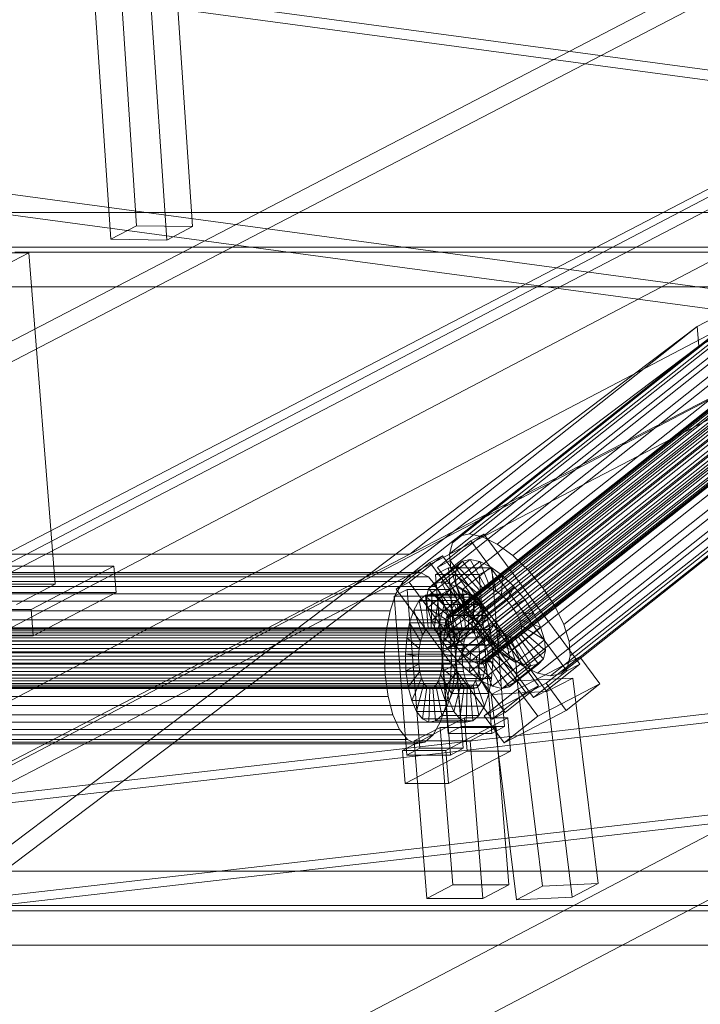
# Model space of a CAD drawing. Header units: millimetres. Extents: x -4738 to 65662, y -68080 to 6847.
# Tile 41 of 256: x -3879 to -3677, y -35414 to -35123. Entities that reach past the tile are written whole.
import ezdxf

# ---------------------------------------------------------------- set-up
doc = ezdxf.new("R2010")
doc.units = ezdxf.units.MM
for name, color, linetype, lineweight in [('COTAS_P', 1, 'Continuous', 0), ('frontal_C09', 7, 'Continuous', 0), ('frontal_C10', 7, 'Continuous', 0)]:
    doc.layers.add(name, color=color, linetype=linetype, lineweight=lineweight)
doc.dimstyles.new('R19_100', dxfattribs={"dimtxt": 250, "dimasz": 150, "dimexe": 150, "dimexo": 80, "dimgap": 100, "dimtad": 1, "dimtih": 1, "dimtoh": 1, "dimdsep": 46, "dimcen": 0.09, "dimadec": 0, "dimazin": 0, "dimtfac": 1, "dimtdec": 4, "dimtofl": 0, "dimtmove": 0, "dimatfit": 3, "dimfxl": 1, "dimtolj": 1, "dimtzin": 0, "dimarcsym": 0})

# ---------------------------------------------------------------- blocks, each defined once
blk = doc.blocks.new('DIM_R30_46')
at = {"layer": 'COTAS_P'}
for p, q in [((-4100, -35030), (-4219.91, -35921.98)), ((140, -35600), (20.09, -36491.98)), ((-4219.91, -35921.98), (-4065.25, -35897.36)), ((20.09, -36491.98), (-4219.91, -35921.98)), ((-4219.91, -35921.98), (-4077.24, -35986.56)), ((20.09, -36491.98), (-122.58, -36427.39)), ((20.09, -36491.98), (-134.57, -36516.59))]:
    blk.add_line(p, q, dxfattribs=at)
blk.add_text('4278.14 P', height=250, rotation=172.3434, dxfattribs=at).set_placement((-2113.24, -36306.08))

msp = doc.modelspace()

# ---------------------------------------------------------------- linework, layer by layer
at = {"layer": 'frontal_C09'}
for p, q in [((133.338, -35649.554), (-4106.662, -35079.554)), ((132.939, -35652.527), (-4107.061, -35082.527)), ((194.187, -35722.31), (-4184.565, -35133.657)), ((193.388, -35728.257), (-4185.364, -35139.604)), ((-3543.001, -35225.959), (-4016.88, -35162.254))]:
    msp.add_line(p, q, dxfattribs=at)
at = {"layer": 'frontal_C10'}
for p, q in [((-3857.704, -34985.174), (-3844.471, -35183.675)), ((-3827.884, -35183.925), (-3841.117, -34985.424)), ((-3852.127, -35187.685), (-3865.361, -34989.184)), ((-3835.54, -35187.935), (-3848.773, -34989.434)), ((-3303.141, -35018.463), (-3678.419, -35213.446)), ((-3677.953, -35219.326), (-3302.674, -35024.343)), ((-4002.881, -35280.899), (-3627.602, -35085.916)), ((-3883.216, -35280.899), (-3507.938, -35085.916)), ((-3763.552, -35280.899), (-3388.273, -35085.916)), ((-3627.136, -35091.796), (-4002.414, -35286.779)), ((-3507.471, -35091.796), (-3882.75, -35286.779)), ((-3387.806, -35091.796), (-3763.085, -35286.779)), ((-3576.163, -35123.359), (-4035.543, -35363.932)), ((-3998.723, -35363.932), (-3539.343, -35123.359)), ((-3589.292, -35149.072), (-3748.915, -35275.547)), ((-3586.269, -35148.449), (-3745.892, -35274.923)), ((-3566.807, -35152.113), (-3751.969, -35298.824)), ((-3591.289, -35151.085), (-3750.912, -35277.559)), ((-3565.736, -35151.893), (-3750.898, -35298.603)), ((-3582.427, -35149.257), (-3742.05, -35275.731)), ((-3578.027, -35151.441), (-3737.65, -35277.915)), ((-3567.811, -35153.983), (-3752.973, -35300.694)), ((-3567.515, -35152.827), (-3752.677, -35299.537)), ((-3592.125, -35154.349), (-3751.748, -35280.823)), ((-3564.375, -35152.179), (-3749.537, -35298.889)), ((-3562.816, -35152.953), (-3747.978, -35299.663)), ((-3561.165, -35154.162), (-3746.328, -35300.872)), ((-3573.37, -35154.853), (-3732.993, -35281.327)), ((-3567.675, -35155.504), (-3752.838, -35302.215)), ((-3567.117, -35157.287), (-3752.28, -35303.997)), ((-3559.536, -35155.723), (-3744.699, -35302.434)), ((-3743.202, -35304.241), (-3558.039, -35157.531)), ((-3591.743, -35158.642), (-3751.365, -35285.117)), ((-3566.175, -35159.209), (-3751.337, -35305.919)), ((-3556.776, -35159.461), (-3741.939, -35306.172)), ((-3568.772, -35159.259), (-3728.395, -35285.734)), ((-4032.409, -35403.12), (-3573.03, -35162.547)), ((-3995.589, -35403.12), (-3536.21, -35162.547)), ((-3564.912, -35161.139), (-3750.074, -35307.85)), ((-3590.168, -35163.672), (-3749.79, -35290.147)), ((-3563.415, -35162.947), (-3748.577, -35309.657)), ((-3555.834, -35161.383), (-3740.996, -35308.094)), ((-3555.276, -35163.166), (-3740.438, -35309.876)), ((-3561.786, -35164.508), (-3746.948, -35311.219)), ((-3560.136, -35165.717), (-3745.298, -35312.428)), ((-3558.577, -35166.491), (-3743.739, -35313.202)), ((-3556.144, -35166.557), (-3741.307, -35313.267)), ((-3555.436, -35165.844), (-3740.599, -35312.554)), ((-3555.14, -35164.687), (-3740.303, -35311.397)), ((-3724.17, -35290.835), (-3564.547, -35164.361)), ((-3587.507, -35169.097), (-3747.13, -35295.571)), ((-3557.215, -35166.778), (-3742.378, -35313.488)), ((-3560.983, -35169.809), (-3720.606, -35296.284)), ((-3583.944, -35174.545), (-3743.566, -35301.02)), ((-3558.323, -35175.234), (-3717.946, -35301.708)), ((-3099.094, -35179.776), (-3881.517, -35179.776)), ((-3579.719, -35179.647), (-3739.342, -35306.121)), ((-3556.748, -35180.264), (-3716.371, -35306.738)), ((-3852.127, -35187.685), (-3844.471, -35183.675)), ((-3844.471, -35183.675), (-3827.884, -35183.925)), ((-3827.884, -35183.925), (-3835.54, -35187.935)), ((-3575.121, -35184.053), (-3734.744, -35310.528)), ((-3556.366, -35184.557), (-3715.988, -35311.032)), ((-3900.964, -35189.96), (-3118.541, -35189.96)), ((-3835.54, -35187.935), (-3852.127, -35187.685)), ((-3570.464, -35187.465), (-3730.086, -35313.94)), ((-3566.064, -35189.649), (-3725.687, -35316.124)), ((-3559.199, -35189.834), (-3718.822, -35316.308)), ((-3557.201, -35187.822), (-3716.824, -35314.296)), ((-3876.43, -35191.657), (-3902.204, -35191.657)), ((-3887.915, -35197.672), (-3876.43, -35191.657)), ((-3880.577, -35191.532), (-3098.154, -35191.532)), ((-3868.581, -35289.823), (-3876.43, -35191.657)), ((-3562.222, -35190.457), (-3721.845, -35316.932)), ((-3117.601, -35201.716), (-3900.024, -35201.716)), ((-3678.419, -35213.446), (-4020.596, -35471.843)), ((-3763.552, -35280.899), (-3678.419, -35213.446)), ((-3678.419, -35213.446), (-3677.953, -35219.326)), ((-4020.129, -35477.723), (-3677.953, -35219.326)), ((-3677.953, -35219.326), (-3763.085, -35286.779)), ((-3755.353, -35284.823), (-3745.421, -35276.953)), ((-3741.603, -35274.949), (-3751.535, -35282.818)), ((-3748.915, -35275.547), (-3750.912, -35277.559)), ((-3745.892, -35274.923), (-3748.915, -35275.547)), ((-3742.05, -35275.731), (-3745.892, -35274.923)), ((-3745.421, -35276.953), (-3741.603, -35274.949)), ((-3745.421, -35276.953), (-3716.987, -35315.469)), ((-3737.65, -35277.915), (-3742.05, -35275.731)), ((-3713.169, -35313.464), (-3741.603, -35274.949)), ((-3750.912, -35277.559), (-3751.748, -35280.823)), ((-3732.993, -35281.327), (-3737.65, -35277.915)), ((-4131.055, -35471.843), (-3763.552, -35280.899)), ((-3883.216, -35280.899), (-3763.552, -35280.899)), ((-3753.821, -35281.364), (-3763.753, -35289.234)), ((-3757.64, -35283.369), (-3753.821, -35281.364)), ((-3747.961, -35282.93), (-3756.474, -35289.676)), ((-3751.535, -35282.818), (-3755.353, -35284.823)), ((-3745.7, -35282.464), (-3754.213, -35289.209)), ((-3725.387, -35319.879), (-3753.821, -35281.364)), ((-3751.748, -35280.823), (-3751.365, -35285.117)), ((-3751.535, -35282.818), (-3723.101, -35321.333)), ((-3742.826, -35283.068), (-3751.339, -35289.814)), ((-3749.455, -35284.436), (-3747.961, -35282.93)), ((-3747.961, -35282.93), (-3745.7, -35282.464)), ((-3742.037, -35290.954), (-3747.961, -35282.93)), ((-3740.966, -35290.734), (-3745.7, -35282.464)), ((-3745.7, -35282.464), (-3742.826, -35283.068)), ((-3739.605, -35291.02), (-3742.826, -35283.068)), ((-3742.826, -35283.068), (-3739.535, -35284.702)), ((-3728.395, -35285.734), (-3732.993, -35281.327)), ((-3851.184, -35284.456), (-3899.05, -35284.456)), ((-3875.684, -35297.286), (-3851.184, -35284.456)), ((-3850.557, -35292.293), (-3851.184, -35284.456)), ((-3767.572, -35291.238), (-3757.64, -35283.369)), ((-3749.455, -35284.436), (-3757.969, -35291.181)), ((-3757.64, -35283.369), (-3729.205, -35321.884)), ((-3752.096, -35284.921), (-3755.925, -35286.925)), ((-3726.919, -35323.338), (-3755.353, -35284.823)), ((-3739.209, -35284.921), (-3752.096, -35284.921)), ((-3752.096, -35284.921), (-3748.336, -35331.946)), ((-3751.365, -35285.117), (-3749.79, -35290.147)), ((-3750.081, -35286.877), (-3749.455, -35284.436)), ((-3742.745, -35291.667), (-3749.455, -35284.436)), ((-3739.535, -35284.702), (-3748.048, -35291.448)), ((-3743.038, -35286.925), (-3739.209, -35284.921)), ((-3738.046, -35291.794), (-3739.535, -35284.702)), ((-3739.535, -35284.702), (-3736.051, -35287.254)), ((-3735.449, -35331.946), (-3739.209, -35284.921)), ((-3724.17, -35290.835), (-3728.395, -35285.734)), ((-3763.085, -35286.779), (-4130.589, -35477.723)), ((-3765.534, -35288.945), (-4004.863, -35288.945)), ((-3763.085, -35286.779), (-4002.414, -35286.779)), ((-3760.501, -35286.309), (-3999.83, -35286.309)), ((-3757.957, -35287.567), (-3997.286, -35287.567)), ((-3763.085, -35286.779), (-3882.75, -35286.779)), ((-3767.68, -35292.659), (-3765.534, -35288.945)), ((-3765.534, -35288.945), (-3763.085, -35286.779)), ((-3763.085, -35286.779), (-3760.501, -35286.309)), ((-3760.501, -35286.309), (-3757.957, -35287.567)), ((-3750.081, -35286.877), (-3758.594, -35293.623)), ((-3757.957, -35287.567), (-3755.627, -35290.467)), ((-3755.925, -35286.925), (-3743.038, -35286.925)), ((-3752.164, -35333.951), (-3755.925, -35286.925)), ((-3743.041, -35292.824), (-3750.081, -35286.877)), ((-3749.794, -35290.089), (-3750.081, -35286.877)), ((-3736.051, -35287.254), (-3744.564, -35294)), ((-3743.038, -35286.925), (-3739.277, -35333.951)), ((-3736.396, -35293.003), (-3736.051, -35287.254)), ((-3736.051, -35287.254), (-3732.612, -35290.551)), ((-3755.627, -35290.467), (-3994.956, -35290.467)), ((-3894.355, -35289.823), (-3868.581, -35289.823)), ((-3868.581, -35289.823), (-3880.066, -35295.838)), ((-3764.347, -35291.336), (-3768.175, -35293.341)), ((-3763.753, -35289.234), (-3767.572, -35291.238)), ((-3739.137, -35329.753), (-3767.572, -35291.238)), ((-3751.46, -35291.336), (-3764.347, -35291.336)), ((-3764.347, -35291.336), (-3760.586, -35338.361)), ((-3763.753, -35289.234), (-3735.319, -35327.749)), ((-3757.969, -35291.181), (-3758.594, -35293.623)), ((-3749.794, -35290.089), (-3758.308, -35296.834)), ((-3756.474, -35289.676), (-3757.969, -35291.181)), ((-3757.969, -35291.181), (-3751.258, -35298.413)), ((-3754.213, -35289.209), (-3756.474, -35289.676)), ((-3756.474, -35289.676), (-3750.551, -35297.7)), ((-3755.627, -35290.467), (-3753.669, -35294.812)), ((-3755.288, -35293.341), (-3751.46, -35291.336)), ((-3751.339, -35289.814), (-3754.213, -35289.209)), ((-3754.213, -35289.209), (-3749.48, -35297.479)), ((-3747.699, -35338.361), (-3751.46, -35291.336)), ((-3748.048, -35291.448), (-3751.339, -35289.814)), ((-3751.339, -35289.814), (-3748.118, -35297.765)), ((-3751.258, -35298.413), (-3742.745, -35291.667)), ((-3750.551, -35297.7), (-3742.037, -35290.954)), ((-3742.906, -35294.345), (-3749.794, -35290.089)), ((-3748.616, -35293.852), (-3749.794, -35290.089)), ((-3749.79, -35290.147), (-3747.13, -35295.571)), ((-3749.48, -35297.479), (-3740.966, -35290.734)), ((-3748.118, -35297.765), (-3739.605, -35291.02)), ((-3744.564, -35294), (-3748.048, -35291.448)), ((-3748.048, -35291.448), (-3746.559, -35298.539)), ((-3746.559, -35298.539), (-3738.046, -35291.794)), ((-3742.745, -35291.667), (-3743.041, -35292.824)), ((-3742.037, -35290.954), (-3742.745, -35291.667)), ((-3740.966, -35290.734), (-3742.037, -35290.954)), ((-3732.612, -35290.551), (-3741.125, -35297.296)), ((-3739.605, -35291.02), (-3740.966, -35290.734)), ((-3738.046, -35291.794), (-3739.605, -35291.02)), ((-3736.396, -35293.003), (-3738.046, -35291.794)), ((-3734.767, -35294.564), (-3732.612, -35290.551)), ((-3732.612, -35290.551), (-3729.451, -35294.367)), ((-3720.606, -35296.284), (-3724.17, -35290.835)), ((-3767.68, -35292.659), (-4007.01, -35292.659)), ((-3753.669, -35294.812), (-3992.999, -35294.812)), ((-3898.423, -35292.293), (-3850.557, -35292.293)), ((-3850.557, -35292.293), (-3875.057, -35305.124)), ((-3769.378, -35297.668), (-3767.68, -35292.659)), ((-3768.175, -35293.341), (-3755.288, -35293.341)), ((-3764.415, -35340.366), (-3768.175, -35293.341)), ((-3760.734, -35294.669), (-3762.339, -35297.448)), ((-3758.902, -35293.049), (-3760.734, -35294.669)), ((-3760.734, -35294.669), (-3758.986, -35303.614)), ((-3749.688, -35294.669), (-3760.734, -35294.669)), ((-3756.969, -35292.698), (-3758.902, -35293.049)), ((-3758.902, -35293.049), (-3758.118, -35302.846)), ((-3747.856, -35293.049), (-3758.902, -35293.049)), ((-3758.594, -35293.623), (-3751.555, -35299.569)), ((-3758.594, -35293.623), (-3758.308, -35296.834)), ((-3756.969, -35292.698), (-3757.203, -35302.68)), ((-3748.616, -35293.852), (-3757.129, -35300.597)), ((-3755.066, -35293.639), (-3756.969, -35292.698)), ((-3745.923, -35292.698), (-3756.969, -35292.698)), ((-3755.066, -35293.639), (-3756.301, -35303.125)), ((-3755.288, -35293.341), (-3751.528, -35340.366)), ((-3753.323, -35295.808), (-3755.066, -35293.639)), ((-3744.02, -35293.639), (-3755.066, -35293.639)), ((-3753.669, -35294.812), (-3752.218, -35300.304)), ((-3751.555, -35299.569), (-3743.041, -35292.824)), ((-3751.419, -35301.091), (-3742.906, -35294.345)), ((-3751.293, -35297.448), (-3749.688, -35294.669)), ((-3749.688, -35294.669), (-3747.856, -35293.049)), ((-3747.94, -35303.614), (-3749.688, -35294.669)), ((-3742.348, -35296.128), (-3748.616, -35293.852)), ((-3746.626, -35297.909), (-3748.616, -35293.852)), ((-3747.856, -35293.049), (-3745.923, -35292.698)), ((-3747.072, -35302.846), (-3747.856, -35293.049)), ((-3746.157, -35302.68), (-3745.923, -35292.698)), ((-3745.923, -35292.698), (-3744.02, -35293.639)), ((-3745.255, -35303.125), (-3744.02, -35293.639)), ((-3744.909, -35299.748), (-3736.396, -35293.003)), ((-3744.564, -35294), (-3744.909, -35299.748)), ((-3741.125, -35297.296), (-3744.564, -35294)), ((-3744.02, -35293.639), (-3742.277, -35295.808)), ((-3743.28, -35301.309), (-3734.767, -35294.564)), ((-3743.041, -35292.824), (-3742.906, -35294.345)), ((-3742.906, -35294.345), (-3742.348, -35296.128)), ((-3737.965, -35301.112), (-3729.451, -35294.367)), ((-3734.767, -35294.564), (-3736.396, -35293.003)), ((-3733.27, -35296.372), (-3734.767, -35294.564)), ((-3729.451, -35294.367), (-3733.27, -35296.372)), ((-3729.451, -35294.367), (-3726.786, -35298.443)), ((-3769.378, -35297.668), (-4008.707, -35297.668)), ((-3923.55, -35297.286), (-3875.684, -35297.286)), ((-3875.684, -35297.286), (-3875.057, -35305.124)), ((-3770.511, -35303.631), (-3769.378, -35297.668)), ((-3762.339, -35297.448), (-3763.609, -35301.195)), ((-3762.339, -35297.448), (-3759.747, -35304.93)), ((-3751.293, -35297.448), (-3762.339, -35297.448)), ((-3758.308, -35296.834), (-3751.419, -35301.091)), ((-3758.308, -35296.834), (-3757.129, -35300.597)), ((-3753.323, -35295.808), (-3755.476, -35304.153)), ((-3751.859, -35299.058), (-3753.323, -35295.808)), ((-3742.277, -35295.808), (-3753.323, -35295.808)), ((-3752.563, -35301.195), (-3751.293, -35297.448)), ((-3748.701, -35304.93), (-3751.293, -35297.448)), ((-3751.258, -35298.413), (-3750.551, -35297.7)), ((-3750.861, -35302.873), (-3742.348, -35296.128)), ((-3750.551, -35297.7), (-3749.48, -35297.479)), ((-3749.48, -35297.479), (-3748.118, -35297.765)), ((-3748.118, -35297.765), (-3746.559, -35298.539)), ((-3747.13, -35295.571), (-3743.566, -35301.02)), ((-3744.43, -35304.153), (-3742.277, -35295.808)), ((-3741.125, -35297.296), (-3743.28, -35301.309)), ((-3742.348, -35296.128), (-3741.405, -35298.05)), ((-3742.277, -35295.808), (-3740.813, -35299.058)), ((-3733.27, -35296.372), (-3741.783, -35303.117)), ((-3737.965, -35301.112), (-3741.125, -35297.296)), ((-3732.007, -35298.302), (-3733.27, -35296.372)), ((-3717.946, -35301.708), (-3720.606, -35296.284)), ((-3752.218, -35300.304), (-3991.547, -35300.304)), ((-3757.129, -35300.597), (-3750.861, -35302.873)), ((-3757.129, -35300.597), (-3755.14, -35304.655)), ((-3746.626, -35297.909), (-3755.14, -35304.655)), ((-3751.859, -35299.058), (-3754.782, -35305.692)), ((-3752.677, -35299.537), (-3752.973, -35300.694)), ((-3752.973, -35300.694), (-3752.838, -35302.215)), ((-3751.969, -35298.824), (-3752.677, -35299.537)), ((-3752.218, -35300.304), (-3751.372, -35306.572)), ((-3750.898, -35298.603), (-3751.969, -35298.824)), ((-3750.773, -35303.167), (-3751.859, -35299.058)), ((-3740.813, -35299.058), (-3751.859, -35299.058)), ((-3751.555, -35299.569), (-3751.258, -35298.413)), ((-3751.419, -35301.091), (-3751.555, -35299.569)), ((-3749.537, -35298.889), (-3750.898, -35298.603)), ((-3749.918, -35304.795), (-3741.405, -35298.05)), ((-3747.978, -35299.663), (-3749.537, -35298.889)), ((-3748.656, -35306.726), (-3740.142, -35299.98)), ((-3746.328, -35300.872), (-3747.978, -35299.663)), ((-3741.405, -35298.05), (-3746.626, -35297.909)), ((-3743.961, -35301.985), (-3746.626, -35297.909)), ((-3746.559, -35298.539), (-3744.909, -35299.748)), ((-3744.909, -35299.748), (-3743.28, -35301.309)), ((-3740.142, -35299.98), (-3743.961, -35301.985)), ((-3743.736, -35305.692), (-3740.813, -35299.058)), ((-3741.405, -35298.05), (-3740.142, -35299.98)), ((-3740.813, -35299.058), (-3739.727, -35303.167)), ((-3740.52, -35305.048), (-3732.007, -35298.302)), ((-3740.142, -35299.98), (-3738.645, -35301.788)), ((-3739.577, -35306.97), (-3731.064, -35300.224)), ((-3726.786, -35298.443), (-3735.299, -35305.188)), ((-3731.064, -35300.224), (-3732.007, -35298.302)), ((-3732.007, -35298.302), (-3726.786, -35298.443)), ((-3730.506, -35302.007), (-3731.064, -35300.224)), ((-3731.064, -35300.224), (-3724.796, -35302.5)), ((-3726.786, -35298.443), (-3724.796, -35302.5)), ((-3746.099, -35303.614), (-4018.566, -35303.614)), ((-3745.231, -35302.846), (-4017.699, -35302.846)), ((-3744.316, -35302.68), (-4016.783, -35302.68)), ((-3743.414, -35303.125), (-4015.881, -35303.125)), ((-3770.511, -35303.631), (-4009.84, -35303.631)), ((-3771.003, -35310.142), (-3770.511, -35303.631)), ((-3763.609, -35301.195), (-3764.457, -35305.655)), ((-3763.609, -35301.195), (-3760.348, -35306.705)), ((-3752.563, -35301.195), (-3763.609, -35301.195)), ((-3759.747, -35304.93), (-3758.986, -35303.614)), ((-3758.986, -35303.614), (-3758.118, -35302.846)), ((-3758.986, -35303.614), (-3747.94, -35303.614)), ((-3758.118, -35302.846), (-3757.203, -35302.68)), ((-3758.118, -35302.846), (-3747.072, -35302.846)), ((-3757.203, -35302.68), (-3756.301, -35303.125)), ((-3757.203, -35302.68), (-3746.157, -35302.68)), ((-3756.301, -35303.125), (-3755.476, -35304.153)), ((-3756.301, -35303.125), (-3745.255, -35303.125)), ((-3750.773, -35303.167), (-3754.268, -35307.639)), ((-3753.411, -35305.655), (-3752.563, -35301.195)), ((-3752.838, -35302.215), (-3752.28, -35303.997)), ((-3749.302, -35306.705), (-3752.563, -35301.195)), ((-3743.961, -35301.985), (-3752.474, -35308.73)), ((-3750.861, -35302.873), (-3751.419, -35301.091)), ((-3749.918, -35304.795), (-3750.861, -35302.873)), ((-3750.14, -35307.855), (-3750.773, -35303.167)), ((-3739.727, -35303.167), (-3750.773, -35303.167)), ((-3747.94, -35303.614), (-3748.701, -35304.93)), ((-3747.072, -35302.846), (-3747.94, -35303.614)), ((-3747.159, -35308.533), (-3738.645, -35301.788)), ((-3746.157, -35302.68), (-3747.072, -35302.846)), ((-3746.86, -35304.93), (-3746.099, -35303.614)), ((-3744.699, -35302.434), (-3746.328, -35300.872)), ((-3745.255, -35303.125), (-3746.157, -35302.68)), ((-3746.099, -35303.614), (-3745.231, -35302.846)), ((-3745.529, -35310.095), (-3737.016, -35303.349)), ((-3744.43, -35304.153), (-3745.255, -35303.125)), ((-3745.231, -35302.846), (-3744.316, -35302.68)), ((-3743.202, -35304.241), (-3744.699, -35302.434)), ((-3744.316, -35302.68), (-3743.414, -35303.125)), ((-3740.8, -35305.801), (-3743.961, -35301.985)), ((-3743.566, -35301.02), (-3739.342, -35306.121)), ((-3743.414, -35303.125), (-3742.589, -35304.153)), ((-3743.28, -35301.309), (-3741.783, -35303.117)), ((-3743.222, -35307.639), (-3739.727, -35303.167)), ((-3741.783, -35303.117), (-3737.965, -35301.112)), ((-3741.783, -35303.117), (-3740.52, -35305.048)), ((-3738.645, -35301.788), (-3740.8, -35305.801)), ((-3739.727, -35303.167), (-3739.094, -35307.855)), ((-3739.019, -35308.752), (-3730.506, -35302.007)), ((-3738.884, -35310.273), (-3730.371, -35303.528)), ((-3738.645, -35301.788), (-3737.016, -35303.349)), ((-3735.299, -35305.188), (-3737.965, -35301.112)), ((-3737.016, -35303.349), (-3737.361, -35309.098)), ((-3737.016, -35303.349), (-3735.366, -35304.558)), ((-3724.796, -35302.5), (-3733.309, -35309.245)), ((-3730.667, -35304.685), (-3730.371, -35303.528)), ((-3730.371, -35303.528), (-3730.506, -35302.007)), ((-3730.506, -35302.007), (-3723.618, -35306.263)), ((-3730.371, -35303.528), (-3723.331, -35309.475)), ((-3724.796, -35302.5), (-3723.618, -35306.263)), ((-3716.371, -35306.738), (-3717.946, -35301.708)), ((-3561.671, -35304.603), (-4021.051, -35545.176)), ((-3746.86, -35304.93), (-4019.327, -35304.93)), ((-3742.589, -35304.153), (-4015.056, -35304.153)), ((-3741.895, -35305.692), (-4014.362, -35305.692)), ((-3990.701, -35306.572), (-3751.372, -35306.572)), ((-3984.231, -35545.176), (-3524.851, -35304.603)), ((-3875.057, -35305.124), (-3922.923, -35305.124)), ((-3764.457, -35305.655), (-3764.824, -35310.525)), ((-3764.457, -35305.655), (-3760.75, -35308.818)), ((-3753.411, -35305.655), (-3764.457, -35305.655)), ((-3760.348, -35306.705), (-3759.747, -35304.93)), ((-3759.747, -35304.93), (-3748.701, -35304.93)), ((-3755.476, -35304.153), (-3754.782, -35305.692)), ((-3755.476, -35304.153), (-3744.43, -35304.153)), ((-3755.14, -35304.655), (-3749.918, -35304.795)), ((-3755.14, -35304.655), (-3752.474, -35308.73)), ((-3754.782, -35305.692), (-3754.268, -35307.639)), ((-3754.782, -35305.692), (-3743.736, -35305.692)), ((-3753.778, -35310.525), (-3753.411, -35305.655)), ((-3749.704, -35308.818), (-3753.411, -35305.655)), ((-3752.28, -35303.997), (-3751.337, -35305.919)), ((-3751.372, -35306.572), (-3751.188, -35313.186)), ((-3751.337, -35305.919), (-3750.074, -35307.85)), ((-3748.656, -35306.726), (-3749.918, -35304.795)), ((-3740.8, -35305.801), (-3749.313, -35312.546)), ((-3748.701, -35304.93), (-3749.302, -35306.705)), ((-3747.461, -35306.705), (-3746.86, -35304.93)), ((-3743.736, -35305.692), (-3744.43, -35304.153)), ((-3743.879, -35311.304), (-3735.366, -35304.558)), ((-3743.222, -35307.639), (-3743.736, -35305.692)), ((-3741.939, -35306.172), (-3743.202, -35304.241)), ((-3742.589, -35304.153), (-3741.895, -35305.692)), ((-3742.32, -35312.078), (-3733.807, -35305.332)), ((-3740.996, -35308.094), (-3741.939, -35306.172)), ((-3741.895, -35305.692), (-3741.381, -35307.639)), ((-3740.959, -35312.364), (-3732.446, -35305.618)), ((-3737.361, -35309.098), (-3740.8, -35305.801)), ((-3735.299, -35305.188), (-3740.52, -35305.048)), ((-3740.52, -35305.048), (-3739.577, -35306.97)), ((-3739.888, -35312.143), (-3731.375, -35305.398)), ((-3739.342, -35306.121), (-3734.744, -35310.528)), ((-3739.18, -35311.43), (-3730.667, -35304.685)), ((-3735.366, -35304.558), (-3733.877, -35311.65)), ((-3735.366, -35304.558), (-3733.807, -35305.332)), ((-3733.309, -35309.245), (-3735.299, -35305.188)), ((-3733.807, -35305.332), (-3730.586, -35313.284)), ((-3733.807, -35305.332), (-3732.446, -35305.618)), ((-3732.446, -35305.618), (-3731.375, -35305.398)), ((-3732.446, -35305.618), (-3727.712, -35313.888)), ((-3723.618, -35306.263), (-3732.131, -35313.008)), ((-3731.375, -35305.398), (-3730.667, -35304.685)), ((-3731.375, -35305.398), (-3725.451, -35313.422)), ((-3730.667, -35304.685), (-3723.957, -35311.916)), ((-3723.618, -35306.263), (-3723.331, -35309.475)), ((-3747.863, -35308.818), (-4020.33, -35308.818)), ((-3747.461, -35306.705), (-4019.928, -35306.705)), ((-3741.381, -35307.639), (-4013.848, -35307.639)), ((-3760.924, -35311.124), (-3760.75, -35308.818)), ((-3760.75, -35308.818), (-3760.348, -35306.705)), ((-3760.75, -35308.818), (-3749.704, -35308.818)), ((-3760.348, -35306.705), (-3749.302, -35306.705)), ((-3754.268, -35307.639), (-3753.968, -35309.859)), ((-3754.268, -35307.639), (-3743.222, -35307.639)), ((-3753.968, -35309.859), (-3750.14, -35307.855)), ((-3752.474, -35308.73), (-3748.656, -35306.726)), ((-3752.474, -35308.73), (-3749.313, -35312.546)), ((-3750.14, -35307.855), (-3739.094, -35307.855)), ((-3750.002, -35312.802), (-3750.14, -35307.855)), ((-3750.074, -35307.85), (-3748.577, -35309.657)), ((-3749.704, -35308.818), (-3749.878, -35311.124)), ((-3749.302, -35306.705), (-3749.704, -35308.818)), ((-3749.313, -35312.546), (-3747.159, -35308.533)), ((-3747.159, -35308.533), (-3748.656, -35306.726)), ((-3748.037, -35311.124), (-3747.863, -35308.818)), ((-3747.863, -35308.818), (-3747.461, -35306.705)), ((-3745.529, -35310.095), (-3747.159, -35308.533)), ((-3737.361, -35309.098), (-3745.874, -35315.843)), ((-3742.922, -35309.859), (-3743.222, -35307.639)), ((-3739.094, -35307.855), (-3742.922, -35309.859)), ((-3741.381, -35307.639), (-3741.081, -35309.859)), ((-3740.438, -35309.876), (-3740.996, -35308.094)), ((-3733.309, -35309.245), (-3739.577, -35306.97)), ((-3739.577, -35306.97), (-3739.019, -35308.752)), ((-3739.094, -35307.855), (-3738.956, -35312.802)), ((-3732.131, -35313.008), (-3739.019, -35308.752)), ((-3739.019, -35308.752), (-3738.884, -35310.273)), ((-3733.877, -35311.65), (-3737.361, -35309.098)), ((-3732.131, -35313.008), (-3733.309, -35309.245)), ((-3723.331, -35309.475), (-3731.845, -35316.22)), ((-3723.331, -35309.475), (-3723.957, -35311.916)), ((-3715.988, -35311.032), (-3716.371, -35306.738)), ((-3748.037, -35311.124), (-4020.504, -35311.124)), ((-4013.548, -35309.859), (-3741.081, -35309.859)), ((-3741.016, -35312.203), (-4013.483, -35312.203)), ((-3771.003, -35310.142), (-4010.332, -35310.142)), ((-3770.819, -35316.756), (-3771.003, -35310.142)), ((-3764.824, -35310.525), (-3760.924, -35311.124)), ((-3753.778, -35310.525), (-3764.824, -35310.525)), ((-3764.824, -35310.525), (-3764.687, -35315.473)), ((-3760.924, -35311.124), (-3749.878, -35311.124)), ((-3760.859, -35313.468), (-3760.924, -35311.124)), ((-3753.903, -35312.203), (-3754.077, -35314.51)), ((-3742.922, -35309.859), (-3753.968, -35309.859)), ((-3753.968, -35309.859), (-3753.903, -35312.203)), ((-3750.002, -35312.802), (-3753.903, -35312.203)), ((-3753.903, -35312.203), (-3742.857, -35312.203)), ((-3749.878, -35311.124), (-3753.778, -35310.525)), ((-3753.641, -35315.473), (-3753.778, -35310.525)), ((-3749.878, -35311.124), (-3749.813, -35313.468)), ((-3748.577, -35309.657), (-3746.948, -35311.219)), ((-3747.972, -35313.468), (-3748.037, -35311.124)), ((-3746.948, -35311.219), (-3745.298, -35312.428)), ((-3745.874, -35315.843), (-3745.529, -35310.095)), ((-3743.879, -35311.304), (-3745.529, -35310.095)), ((-3745.298, -35312.428), (-3743.739, -35313.202)), ((-3742.39, -35318.395), (-3743.879, -35311.304)), ((-3742.32, -35312.078), (-3743.879, -35311.304)), ((-3743.031, -35314.51), (-3742.857, -35312.203)), ((-3742.857, -35312.203), (-3742.922, -35309.859)), ((-3742.857, -35312.203), (-3738.956, -35312.802)), ((-3733.877, -35311.65), (-3742.39, -35318.395)), ((-3739.099, -35320.029), (-3742.32, -35312.078)), ((-3740.959, -35312.364), (-3742.32, -35312.078)), ((-3741.016, -35312.203), (-3741.19, -35314.51)), ((-3741.081, -35309.859), (-3741.016, -35312.203)), ((-3739.888, -35312.143), (-3740.959, -35312.364)), ((-3736.225, -35320.633), (-3740.959, -35312.364)), ((-3740.599, -35312.554), (-3740.303, -35311.397)), ((-3740.303, -35311.397), (-3740.438, -35309.876)), ((-3739.18, -35311.43), (-3739.888, -35312.143)), ((-3733.964, -35320.167), (-3739.888, -35312.143)), ((-3738.884, -35310.273), (-3739.18, -35311.43)), ((-3732.47, -35318.662), (-3739.18, -35311.43)), ((-3731.845, -35316.22), (-3738.884, -35310.273)), ((-3734.744, -35310.528), (-3730.086, -35313.94)), ((-3730.586, -35313.284), (-3733.877, -35311.65)), ((-3723.957, -35311.916), (-3732.47, -35318.662)), ((-3731.535, -35320.88), (-3713.208, -35311.258)), ((-3723.957, -35311.916), (-3725.451, -35313.422)), ((-3713.208, -35311.258), (-3723.14, -35319.127)), ((-3716.824, -35314.296), (-3715.988, -35311.032)), ((-3707.284, -35319.282), (-3713.208, -35311.258)), ((-3553.071, -35314.111), (-4027.335, -35368.541)), ((-3747.972, -35313.468), (-4020.439, -35313.468)), ((-3741.19, -35314.51), (-4013.657, -35314.51)), ((-4004.322, -35368.541), (-3530.059, -35314.111)), ((-3751.188, -35313.186), (-3990.517, -35313.186)), ((-3764.687, -35315.473), (-3760.859, -35313.468)), ((-3760.859, -35313.468), (-3749.813, -35313.468)), ((-3760.559, -35315.689), (-3760.859, -35313.468)), ((-3754.077, -35314.51), (-3754.479, -35316.623)), ((-3750.37, -35317.672), (-3754.077, -35314.51)), ((-3754.077, -35314.51), (-3743.031, -35314.51)), ((-3749.813, -35313.468), (-3753.641, -35315.473)), ((-3751.188, -35313.186), (-3751.68, -35319.696)), ((-3750.37, -35317.672), (-3750.002, -35312.802)), ((-3738.956, -35312.802), (-3750.002, -35312.802)), ((-3749.813, -35313.468), (-3749.513, -35315.689)), ((-3749.313, -35312.546), (-3745.874, -35315.843)), ((-3747.672, -35315.689), (-3747.972, -35313.468)), ((-3743.739, -35313.202), (-3742.378, -35313.488)), ((-3743.433, -35316.623), (-3743.031, -35314.51)), ((-3743.031, -35314.51), (-3739.324, -35317.672)), ((-3742.378, -35313.488), (-3741.307, -35313.267)), ((-3741.19, -35314.51), (-3741.592, -35316.623)), ((-3741.307, -35313.267), (-3740.599, -35312.554)), ((-3738.956, -35312.802), (-3739.324, -35317.672)), ((-3730.586, -35313.284), (-3739.099, -35320.029)), ((-3727.712, -35313.888), (-3736.225, -35320.633)), ((-3725.451, -35313.422), (-3733.964, -35320.167)), ((-3731.845, -35316.22), (-3732.131, -35313.008)), ((-3727.712, -35313.888), (-3730.586, -35313.284)), ((-3730.086, -35313.94), (-3725.687, -35316.124)), ((-3725.451, -35313.422), (-3727.712, -35313.888)), ((-3723.101, -35321.333), (-3713.169, -35313.464)), ((-3718.822, -35316.308), (-3716.824, -35314.296)), ((-3713.169, -35313.464), (-3716.987, -35315.469)), ((-3747.672, -35315.689), (-4020.139, -35315.689)), ((-3747.158, -35317.635), (-4019.625, -35317.635)), ((-3741.592, -35316.623), (-4014.059, -35316.623)), ((-3770.819, -35316.756), (-4010.148, -35316.756)), ((-3769.973, -35323.023), (-3770.819, -35316.756)), ((-3753.641, -35315.473), (-3764.687, -35315.473)), ((-3764.687, -35315.473), (-3764.054, -35320.161)), ((-3764.054, -35320.161), (-3760.559, -35315.689)), ((-3762.968, -35324.27), (-3760.045, -35317.635)), ((-3760.559, -35315.689), (-3749.513, -35315.689)), ((-3760.045, -35317.635), (-3760.559, -35315.689)), ((-3760.045, -35317.635), (-3748.999, -35317.635)), ((-3759.351, -35319.174), (-3760.045, -35317.635)), ((-3754.479, -35316.623), (-3755.08, -35318.397)), ((-3751.218, -35322.132), (-3754.479, -35316.623)), ((-3754.479, -35316.623), (-3743.433, -35316.623)), ((-3753.008, -35320.161), (-3753.641, -35315.473)), ((-3749.513, -35315.689), (-3753.008, -35320.161)), ((-3748.999, -35317.635), (-3751.922, -35324.27)), ((-3751.218, -35322.132), (-3750.37, -35317.672)), ((-3739.324, -35317.672), (-3750.37, -35317.672)), ((-3749.513, -35315.689), (-3748.999, -35317.635)), ((-3748.999, -35317.635), (-3748.305, -35319.174)), ((-3747.158, -35317.635), (-3747.672, -35315.689)), ((-3746.464, -35319.174), (-3747.158, -35317.635)), ((-3745.874, -35315.843), (-3742.39, -35318.395)), ((-3744.034, -35318.397), (-3743.433, -35316.623)), ((-3743.433, -35316.623), (-3740.172, -35322.132)), ((-3741.592, -35316.623), (-3742.193, -35318.397)), ((-3739.324, -35317.672), (-3740.172, -35322.132)), ((-3732.47, -35318.662), (-3731.845, -35316.22)), ((-3715.267, -35317.592), (-3731.753, -35318.405)), ((-3716.987, -35315.469), (-3726.919, -35323.338)), ((-3725.687, -35316.124), (-3721.845, -35316.932)), ((-3722.923, -35321.602), (-3715.267, -35317.592)), ((-3721.845, -35316.932), (-3718.822, -35316.308)), ((-3707.762, -35378.419), (-3715.267, -35317.592)), ((-3746.464, -35319.174), (-4018.931, -35319.174)), ((-3745.638, -35320.202), (-4018.106, -35320.202)), ((-3744.737, -35320.647), (-4017.204, -35320.647)), ((-3743.821, -35320.481), (-4016.289, -35320.481)), ((-3742.954, -35319.713), (-4015.421, -35319.713)), ((-3742.193, -35318.397), (-4014.66, -35318.397)), ((-3751.68, -35319.696), (-3991.009, -35319.696)), ((-3753.008, -35320.161), (-3764.054, -35320.161)), ((-3764.054, -35320.161), (-3762.968, -35324.27)), ((-3761.504, -35327.519), (-3759.351, -35319.174)), ((-3759.761, -35329.689), (-3758.525, -35320.202)), ((-3759.351, -35319.174), (-3748.305, -35319.174)), ((-3758.525, -35320.202), (-3759.351, -35319.174)), ((-3758.525, -35320.202), (-3747.479, -35320.202)), ((-3757.624, -35320.647), (-3758.525, -35320.202)), ((-3757.858, -35330.629), (-3757.624, -35320.647)), ((-3756.708, -35320.481), (-3757.624, -35320.647)), ((-3757.624, -35320.647), (-3746.578, -35320.647)), ((-3755.841, -35319.713), (-3756.708, -35320.481)), ((-3755.925, -35330.278), (-3756.708, -35320.481)), ((-3756.708, -35320.481), (-3745.662, -35320.481)), ((-3755.08, -35318.397), (-3755.841, -35319.713)), ((-3754.093, -35328.658), (-3755.841, -35319.713)), ((-3755.841, -35319.713), (-3744.795, -35319.713)), ((-3752.488, -35325.88), (-3755.08, -35318.397)), ((-3755.08, -35318.397), (-3744.034, -35318.397)), ((-3751.922, -35324.27), (-3753.008, -35320.161)), ((-3751.68, -35319.696), (-3752.813, -35325.659)), ((-3748.305, -35319.174), (-3750.458, -35327.519)), ((-3747.479, -35320.202), (-3748.715, -35329.689)), ((-3748.305, -35319.174), (-3747.479, -35320.202)), ((-3747.479, -35320.202), (-3746.578, -35320.647)), ((-3746.578, -35320.647), (-3746.812, -35330.629)), ((-3746.578, -35320.647), (-3745.662, -35320.481)), ((-3745.638, -35320.202), (-3746.464, -35319.174)), ((-3745.662, -35320.481), (-3744.795, -35319.713)), ((-3745.662, -35320.481), (-3744.879, -35330.278)), ((-3744.737, -35320.647), (-3745.638, -35320.202)), ((-3744.795, -35319.713), (-3744.034, -35318.397)), ((-3744.795, -35319.713), (-3743.047, -35328.658)), ((-3743.821, -35320.481), (-3744.737, -35320.647)), ((-3744.034, -35318.397), (-3741.442, -35325.88)), ((-3742.954, -35319.713), (-3743.821, -35320.481)), ((-3742.193, -35318.397), (-3742.954, -35319.713)), ((-3742.39, -35318.395), (-3739.099, -35320.029)), ((-3723.14, -35319.127), (-3741.467, -35328.75)), ((-3741.467, -35328.75), (-3731.535, -35320.88)), ((-3731.753, -35318.405), (-3739.409, -35322.416)), ((-3739.099, -35320.029), (-3736.225, -35320.633)), ((-3736.225, -35320.633), (-3733.964, -35320.167)), ((-3735.319, -35327.749), (-3725.387, -35319.879)), ((-3733.964, -35320.167), (-3732.47, -35318.662)), ((-3731.753, -35318.405), (-3724.248, -35379.233)), ((-3731.535, -35320.88), (-3725.612, -35328.904)), ((-3725.387, -35319.879), (-3729.205, -35321.884)), ((-3707.284, -35319.282), (-3725.612, -35328.904)), ((-3723.14, -35319.127), (-3717.216, -35327.151)), ((-3717.216, -35327.151), (-3707.284, -35319.282)), ((-3769.973, -35323.023), (-4009.302, -35323.023)), ((-3768.521, -35328.516), (-3769.973, -35323.023)), ((-3752.488, -35325.88), (-3751.218, -35322.132)), ((-3740.172, -35322.132), (-3751.218, -35322.132)), ((-3740.172, -35322.132), (-3741.442, -35325.88)), ((-3739.409, -35322.416), (-3722.923, -35321.602)), ((-3731.904, -35383.244), (-3739.409, -35322.416)), ((-3729.205, -35321.884), (-3739.137, -35329.753)), ((-3726.919, -35323.338), (-3723.101, -35321.333)), ((-3715.418, -35382.43), (-3722.923, -35321.602)), ((-3752.813, -35325.659), (-3992.142, -35325.659)), ((-3751.922, -35324.27), (-3762.968, -35324.27)), ((-3762.968, -35324.27), (-3761.504, -35327.519)), ((-3752.813, -35325.659), (-3754.51, -35330.668)), ((-3754.093, -35328.658), (-3752.488, -35325.88)), ((-3741.442, -35325.88), (-3752.488, -35325.88)), ((-3750.458, -35327.519), (-3751.922, -35324.27)), ((-3741.442, -35325.88), (-3743.047, -35328.658)), ((-3768.521, -35328.516), (-4007.851, -35328.516)), ((-3766.564, -35332.86), (-3768.521, -35328.516)), ((-3747.345, -35329.385), (-3765.72, -35339.008)), ((-3750.458, -35327.519), (-3761.504, -35327.519)), ((-3761.504, -35327.519), (-3759.761, -35329.689)), ((-3748.715, -35329.689), (-3759.761, -35329.689)), ((-3759.761, -35329.689), (-3757.858, -35330.629)), ((-3755.925, -35330.278), (-3754.093, -35328.658)), ((-3743.047, -35328.658), (-3754.093, -35328.658)), ((-3752.833, -35339.008), (-3734.458, -35329.385)), ((-3748.715, -35329.689), (-3750.458, -35327.519)), ((-3746.812, -35330.629), (-3748.715, -35329.689)), ((-3734.458, -35329.385), (-3747.345, -35329.385)), ((-3747.345, -35329.385), (-3746.561, -35339.182)), ((-3743.047, -35328.658), (-3744.879, -35330.278)), ((-3735.544, -35336.774), (-3741.467, -35328.75)), ((-3739.137, -35329.753), (-3735.319, -35327.749)), ((-3735.544, -35336.774), (-3717.216, -35327.151)), ((-3725.612, -35328.904), (-3735.544, -35336.774)), ((-3733.674, -35339.182), (-3734.458, -35329.385)), ((-3766.564, -35332.86), (-4005.893, -35332.86)), ((-3754.51, -35330.668), (-3993.84, -35330.668)), ((-3764.234, -35335.76), (-3766.564, -35332.86)), ((-3754.545, -35332.192), (-3762.201, -35336.201)), ((-3757.858, -35330.629), (-3755.925, -35330.278)), ((-3746.812, -35330.629), (-3757.858, -35330.629)), ((-3754.51, -35330.668), (-3756.657, -35334.382)), ((-3744.879, -35330.278), (-3755.925, -35330.278)), ((-3737.976, -35332.192), (-3754.545, -35332.192)), ((-3754.545, -35332.192), (-3750.816, -35378.826)), ((-3752.164, -35333.951), (-3748.336, -35331.946)), ((-3748.336, -35331.946), (-3735.449, -35331.946)), ((-3744.879, -35330.278), (-3746.812, -35330.629)), ((-3745.632, -35336.201), (-3737.976, -35332.192)), ((-3735.449, -35331.946), (-3739.277, -35333.951)), ((-3734.247, -35378.826), (-3737.976, -35332.192)), ((-3764.234, -35335.76), (-4003.563, -35335.76)), ((-3756.657, -35334.382), (-3995.986, -35334.382)), ((-3761.69, -35337.018), (-3764.234, -35335.76)), ((-3756.657, -35334.382), (-3759.106, -35336.548)), ((-3739.277, -35333.951), (-3752.164, -35333.951)), ((-3761.69, -35337.018), (-4001.019, -35337.018)), ((-3759.106, -35336.548), (-3998.435, -35336.548)), ((-3764.415, -35340.366), (-3760.586, -35338.361)), ((-3762.201, -35336.201), (-3745.632, -35336.201)), ((-3758.472, -35382.835), (-3762.201, -35336.201)), ((-3759.106, -35336.548), (-3761.69, -35337.018)), ((-3760.586, -35338.361), (-3747.699, -35338.361)), ((-3747.699, -35338.361), (-3751.528, -35340.366)), ((-3741.904, -35382.835), (-3745.632, -35336.201)), ((-3765.72, -35339.008), (-3752.833, -35339.008)), ((-3764.936, -35348.805), (-3765.72, -35339.008)), ((-3764.936, -35348.805), (-3746.561, -35339.182)), ((-3751.528, -35340.366), (-3764.415, -35340.366)), ((-3752.833, -35339.008), (-3752.049, -35348.805)), ((-3733.674, -35339.182), (-3752.049, -35348.805)), ((-3746.561, -35339.182), (-3733.674, -35339.182)), ((-4026.81, -35398.511), (-3552.546, -35344.081)), ((-4003.797, -35398.511), (-3529.534, -35344.081)), ((-3752.049, -35348.805), (-3764.936, -35348.805)), ((-3474.373, -35374.758), (-4256.796, -35374.758)), ((-3758.472, -35382.835), (-3750.816, -35378.826)), ((-3750.816, -35378.826), (-3734.247, -35378.826)), ((-3734.247, -35378.826), (-3741.904, -35382.835)), ((-3731.904, -35383.244), (-3724.248, -35379.233)), ((-3724.248, -35379.233), (-3707.762, -35378.419)), ((-3707.762, -35378.419), (-3715.418, -35382.43)), ((-4276.243, -35384.943), (-3493.82, -35384.943)), ((-3741.904, -35382.835), (-3758.472, -35382.835)), ((-3715.418, -35382.43), (-3731.904, -35383.244)), ((-4255.856, -35386.515), (-3473.433, -35386.515)), ((-3492.88, -35396.699), (-4275.303, -35396.699))]:
    msp.add_line(p, q, dxfattribs=at)

# ---------------------------------------------------------------- dimensions: what is measured, and where the dimension line sits
at = {"layer": 'COTAS_P'}
dim = msp.add_aligned_dim(p1=(140, -35600), p2=(-4100, -35030), distance=900, text='<> P', dimstyle='R19_100', dxfattribs=at)
dim.commit()
dim.dimension.update_dxf_attribs({"geometry": 'DIM_R30_46', "text_midpoint": (-2099.912, -36206.976)})

doc.saveas('drawing.dxf')
